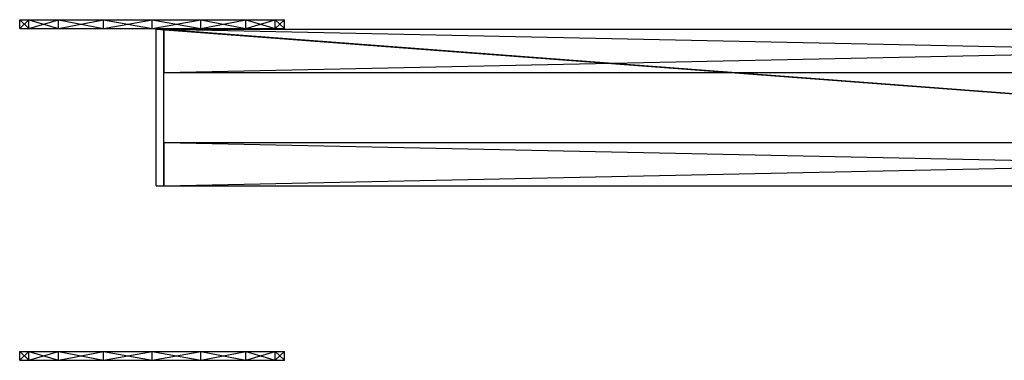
# Model space of a CAD drawing. Header units: inches. Extents: x -49 to 58, y -9 to 9.
# Tile 5 of 7: x -17.72 to -2.9, y -3.81 to 1.32. Entities that reach past the tile are written whole.
import ezdxf

# ---------------------------------------------------------------- set-up
doc = ezdxf.new("R2010")
doc.units = ezdxf.units.IN
doc.layers.get('0').update_dxf_attribs({"true_color": 0xc2ced6})

msp = doc.modelspace()

# ---------------------------------------------------------------- linework, layer by layer
at = {"color": 254, "true_color": 0xe6e6e6}
for p, q in [((-17.722, 1.191), (-17.722, 1.323)), ((-17.722, 1.191), (-17.582, 1.323)), ((-17.722, 1.323), (-17.582, 1.191)), ((-17.722, 1.323), (-17.582, 1.323)), ((-17.722, 1.191), (-17.722, 1.323)), ((-17.722, 1.191), (-17.582, 1.323)), ((-17.722, 1.323), (-17.582, 1.191)), ((-17.722, 1.323), (-17.582, 1.323)), ((-17.722, 1.191), (-17.722, 1.323)), ((-17.722, 1.191), (-17.582, 1.323)), ((-17.722, 1.323), (-17.582, 1.191)), ((-17.722, 1.323), (-17.582, 1.323)), ((-17.722, 1.191), (-17.722, 1.323)), ((-17.722, 1.191), (-17.582, 1.323)), ((-17.722, 1.323), (-17.582, 1.191)), ((-17.722, 1.323), (-17.582, 1.323)), ((-17.722, 1.191), (-17.722, 1.323)), ((-17.722, 1.191), (-17.582, 1.323)), ((-17.722, 1.323), (-17.582, 1.191)), ((-17.722, 1.323), (-17.582, 1.323)), ((-17.722, 1.191), (-17.722, 1.323)), ((-17.722, 1.191), (-17.582, 1.323)), ((-17.722, 1.323), (-17.582, 1.191)), ((-17.722, 1.323), (-17.582, 1.323)), ((-17.722, 1.191), (-17.722, 1.323)), ((-17.722, 1.191), (-17.582, 1.323)), ((-17.722, 1.323), (-17.582, 1.191)), ((-17.722, 1.323), (-17.582, 1.323)), ((-17.722, 1.191), (-17.722, 1.323)), ((-17.722, 1.191), (-17.582, 1.323)), ((-17.722, 1.323), (-17.582, 1.191)), ((-17.722, 1.323), (-17.582, 1.323)), ((-17.722, 1.191), (-17.722, 1.323)), ((-17.722, 1.191), (-17.582, 1.323)), ((-17.722, 1.323), (-17.582, 1.191)), ((-17.722, 1.323), (-17.582, 1.323)), ((-17.722, 1.191), (-17.582, 1.191)), ((-17.722, 1.191), (-17.582, 1.191)), ((-17.722, 1.191), (-17.582, 1.191)), ((-17.722, 1.191), (-17.582, 1.191)), ((-17.722, 1.191), (-17.582, 1.191)), ((-17.722, 1.191), (-17.582, 1.191)), ((-17.722, 1.191), (-17.582, 1.191)), ((-17.722, 1.191), (-17.582, 1.191)), ((-17.722, 1.191), (-17.582, 1.191)), ((-17.582, 1.191), (-17.582, 1.323)), ((-17.582, 1.191), (-17.138, 1.323)), ((-17.582, 1.323), (-17.582, 1.323)), ((-17.582, 1.323), (-17.138, 1.191)), ((-17.582, 1.323), (-17.138, 1.323)), ((-17.582, 1.323), (-16.462, 1.323)), ((-17.582, 1.323), (-15.728, 1.323)), ((-17.582, 1.323), (-14.318, 1.323)), ((-17.582, 1.191), (-17.582, 1.323)), ((-17.582, 1.191), (-17.138, 1.323)), ((-17.582, 1.323), (-17.582, 1.323)), ((-17.582, 1.323), (-17.138, 1.191)), ((-17.582, 1.323), (-17.138, 1.323)), ((-17.582, 1.323), (-16.462, 1.323)), ((-17.582, 1.323), (-15.728, 1.323)), ((-17.582, 1.323), (-14.318, 1.323)), ((-17.582, 1.191), (-17.582, 1.323)), ((-17.582, 1.191), (-17.138, 1.323)), ((-17.582, 1.323), (-17.582, 1.323)), ((-17.582, 1.323), (-17.138, 1.191)), ((-17.582, 1.323), (-17.138, 1.323)), ((-17.582, 1.323), (-16.462, 1.323)), ((-17.582, 1.323), (-15.728, 1.323)), ((-17.582, 1.323), (-14.318, 1.323)), ((-17.582, 1.191), (-17.582, 1.323)), ((-17.582, 1.191), (-17.138, 1.323)), ((-17.582, 1.323), (-17.582, 1.323)), ((-17.582, 1.323), (-17.138, 1.191)), ((-17.582, 1.323), (-17.138, 1.323)), ((-17.582, 1.323), (-16.462, 1.323)), ((-17.582, 1.323), (-15.728, 1.323)), ((-17.582, 1.323), (-14.318, 1.323)), ((-17.582, 1.191), (-17.582, 1.323)), ((-17.582, 1.191), (-17.138, 1.323)), ((-17.582, 1.323), (-17.582, 1.323)), ((-17.582, 1.323), (-17.138, 1.191)), ((-17.582, 1.323), (-17.138, 1.323)), ((-17.582, 1.323), (-16.462, 1.323)), ((-17.582, 1.323), (-15.728, 1.323)), ((-17.582, 1.323), (-14.318, 1.323)), ((-17.582, 1.191), (-17.582, 1.323)), ((-17.582, 1.191), (-17.138, 1.323)), ((-17.582, 1.323), (-17.582, 1.323)), ((-17.582, 1.323), (-17.138, 1.191)), ((-17.582, 1.323), (-17.138, 1.323)), ((-17.582, 1.323), (-16.462, 1.323)), ((-17.582, 1.323), (-15.728, 1.323)), ((-17.582, 1.323), (-14.318, 1.323)), ((-17.582, 1.191), (-17.582, 1.323)), ((-17.582, 1.191), (-17.138, 1.323)), ((-17.582, 1.323), (-17.582, 1.323)), ((-17.582, 1.323), (-17.138, 1.191)), ((-17.582, 1.323), (-17.138, 1.323)), ((-17.582, 1.323), (-16.462, 1.323)), ((-17.582, 1.323), (-15.728, 1.323)), ((-17.582, 1.323), (-14.318, 1.323)), ((-17.582, 1.191), (-17.582, 1.323)), ((-17.582, 1.191), (-17.138, 1.323)), ((-17.582, 1.323), (-17.582, 1.323)), ((-17.582, 1.323), (-17.138, 1.191)), ((-17.582, 1.323), (-17.138, 1.323)), ((-17.582, 1.323), (-16.462, 1.323)), ((-17.582, 1.323), (-15.728, 1.323)), ((-17.582, 1.323), (-14.318, 1.323)), ((-17.582, 1.191), (-17.582, 1.323)), ((-17.582, 1.191), (-17.138, 1.323)), ((-17.582, 1.323), (-17.582, 1.323)), ((-17.582, 1.323), (-17.138, 1.191)), ((-17.582, 1.323), (-17.138, 1.323)), ((-17.582, 1.323), (-16.462, 1.323)), ((-17.582, 1.323), (-15.728, 1.323)), ((-17.582, 1.323), (-14.318, 1.323)), ((-17.582, 1.191), (-17.582, 1.191)), ((-17.582, 1.191), (-17.138, 1.191)), ((-17.582, 1.191), (-16.462, 1.191)), ((-17.582, 1.191), (-15.728, 1.191)), ((-17.582, 1.191), (-14.318, 1.191)), ((-17.582, 1.191), (-17.582, 1.191)), ((-17.582, 1.191), (-17.138, 1.191)), ((-17.582, 1.191), (-16.462, 1.191)), ((-17.582, 1.191), (-15.728, 1.191)), ((-17.582, 1.191), (-14.318, 1.191)), ((-17.582, 1.191), (-17.582, 1.191)), ((-17.582, 1.191), (-17.138, 1.191)), ((-17.582, 1.191), (-16.462, 1.191)), ((-17.582, 1.191), (-15.728, 1.191)), ((-17.582, 1.191), (-14.318, 1.191)), ((-17.582, 1.191), (-17.582, 1.191)), ((-17.582, 1.191), (-17.138, 1.191)), ((-17.582, 1.191), (-16.462, 1.191)), ((-17.582, 1.191), (-15.728, 1.191)), ((-17.582, 1.191), (-14.318, 1.191)), ((-17.582, 1.191), (-17.582, 1.191)), ((-17.582, 1.191), (-17.138, 1.191)), ((-17.582, 1.191), (-16.462, 1.191)), ((-17.582, 1.191), (-15.728, 1.191)), ((-17.582, 1.191), (-14.318, 1.191)), ((-17.582, 1.191), (-17.582, 1.191)), ((-17.582, 1.191), (-17.138, 1.191)), ((-17.582, 1.191), (-16.462, 1.191)), ((-17.582, 1.191), (-15.728, 1.191)), ((-17.582, 1.191), (-14.318, 1.191)), ((-17.582, 1.191), (-17.582, 1.191)), ((-17.582, 1.191), (-17.138, 1.191)), ((-17.582, 1.191), (-16.462, 1.191)), ((-17.582, 1.191), (-15.728, 1.191)), ((-17.582, 1.191), (-14.318, 1.191)), ((-17.582, 1.191), (-17.582, 1.191)), ((-17.582, 1.191), (-17.138, 1.191)), ((-17.582, 1.191), (-16.462, 1.191)), ((-17.582, 1.191), (-15.728, 1.191)), ((-17.582, 1.191), (-14.318, 1.191)), ((-17.582, 1.191), (-17.582, 1.191)), ((-17.582, 1.191), (-17.138, 1.191)), ((-17.582, 1.191), (-16.462, 1.191)), ((-17.582, 1.191), (-15.728, 1.191)), ((-17.582, 1.191), (-14.318, 1.191)), ((-17.138, 1.191), (-17.138, 1.323)), ((-17.138, 1.191), (-16.462, 1.323)), ((-17.138, 1.323), (-16.462, 1.191)), ((-17.138, 1.323), (-16.462, 1.323)), ((-17.138, 1.323), (-15.728, 1.323)), ((-17.138, 1.191), (-17.138, 1.323)), ((-17.138, 1.191), (-16.462, 1.323)), ((-17.138, 1.323), (-16.462, 1.191)), ((-17.138, 1.323), (-16.462, 1.323)), ((-17.138, 1.323), (-15.728, 1.323)), ((-17.138, 1.191), (-17.138, 1.323)), ((-17.138, 1.191), (-16.462, 1.323)), ((-17.138, 1.323), (-16.462, 1.191)), ((-17.138, 1.323), (-16.462, 1.323)), ((-17.138, 1.323), (-15.728, 1.323)), ((-17.138, 1.191), (-17.138, 1.323)), ((-17.138, 1.191), (-16.462, 1.323)), ((-17.138, 1.323), (-16.462, 1.191)), ((-17.138, 1.323), (-16.462, 1.323)), ((-17.138, 1.323), (-15.728, 1.323)), ((-17.138, 1.191), (-17.138, 1.323)), ((-17.138, 1.191), (-16.462, 1.323)), ((-17.138, 1.323), (-16.462, 1.191)), ((-17.138, 1.323), (-16.462, 1.323)), ((-17.138, 1.323), (-15.728, 1.323)), ((-17.138, 1.191), (-17.138, 1.323)), ((-17.138, 1.191), (-16.462, 1.323)), ((-17.138, 1.323), (-16.462, 1.191)), ((-17.138, 1.323), (-16.462, 1.323)), ((-17.138, 1.323), (-15.728, 1.323)), ((-17.138, 1.191), (-17.138, 1.323)), ((-17.138, 1.191), (-16.462, 1.323)), ((-17.138, 1.323), (-16.462, 1.191)), ((-17.138, 1.323), (-16.462, 1.323)), ((-17.138, 1.323), (-15.728, 1.323)), ((-17.138, 1.191), (-17.138, 1.323)), ((-17.138, 1.191), (-16.462, 1.323)), ((-17.138, 1.323), (-16.462, 1.191)), ((-17.138, 1.323), (-16.462, 1.323)), ((-17.138, 1.323), (-15.728, 1.323)), ((-17.138, 1.191), (-17.138, 1.323)), ((-17.138, 1.191), (-16.462, 1.323)), ((-17.138, 1.323), (-16.462, 1.191)), ((-17.138, 1.323), (-16.462, 1.323)), ((-17.138, 1.323), (-15.728, 1.323)), ((-17.138, 1.191), (-16.462, 1.191)), ((-17.138, 1.191), (-15.728, 1.191)), ((-17.138, 1.191), (-16.462, 1.191)), ((-17.138, 1.191), (-15.728, 1.191)), ((-17.138, 1.191), (-16.462, 1.191)), ((-17.138, 1.191), (-15.728, 1.191)), ((-17.138, 1.191), (-16.462, 1.191)), ((-17.138, 1.191), (-15.728, 1.191)), ((-17.138, 1.191), (-16.462, 1.191)), ((-17.138, 1.191), (-15.728, 1.191)), ((-17.138, 1.191), (-16.462, 1.191)), ((-17.138, 1.191), (-15.728, 1.191)), ((-17.138, 1.191), (-16.462, 1.191)), ((-17.138, 1.191), (-15.728, 1.191)), ((-17.138, 1.191), (-16.462, 1.191)), ((-17.138, 1.191), (-15.728, 1.191)), ((-17.138, 1.191), (-16.462, 1.191)), ((-17.138, 1.191), (-15.728, 1.191)), ((-16.462, 1.191), (-16.462, 1.323)), ((-16.462, 1.191), (-15.728, 1.323)), ((-16.462, 1.323), (-15.728, 1.191)), ((-16.462, 1.323), (-15.728, 1.323)), ((-16.462, 1.323), (-14.994, 1.323)), ((-16.462, 1.323), (-14.318, 1.323)), ((-16.462, 1.323), (-13.874, 1.323)), ((-16.462, 1.191), (-16.462, 1.323)), ((-16.462, 1.191), (-15.728, 1.323)), ((-16.462, 1.323), (-15.728, 1.191)), ((-16.462, 1.323), (-15.728, 1.323)), ((-16.462, 1.323), (-14.994, 1.323)), ((-16.462, 1.323), (-14.318, 1.323)), ((-16.462, 1.323), (-13.874, 1.323)), ((-16.462, 1.191), (-16.462, 1.323)), ((-16.462, 1.191), (-15.728, 1.323)), ((-16.462, 1.323), (-15.728, 1.191)), ((-16.462, 1.323), (-15.728, 1.323)), ((-16.462, 1.323), (-14.994, 1.323)), ((-16.462, 1.323), (-14.318, 1.323)), ((-16.462, 1.323), (-13.874, 1.323)), ((-16.462, 1.191), (-16.462, 1.323)), ((-16.462, 1.191), (-15.728, 1.323)), ((-16.462, 1.323), (-15.728, 1.191)), ((-16.462, 1.323), (-15.728, 1.323)), ((-16.462, 1.323), (-14.994, 1.323)), ((-16.462, 1.323), (-14.318, 1.323)), ((-16.462, 1.323), (-13.874, 1.323)), ((-16.462, 1.191), (-16.462, 1.323)), ((-16.462, 1.191), (-15.728, 1.323)), ((-16.462, 1.323), (-15.728, 1.191)), ((-16.462, 1.323), (-15.728, 1.323)), ((-16.462, 1.323), (-14.994, 1.323)), ((-16.462, 1.323), (-14.318, 1.323)), ((-16.462, 1.323), (-13.874, 1.323)), ((-16.462, 1.191), (-16.462, 1.323)), ((-16.462, 1.191), (-15.728, 1.323)), ((-16.462, 1.323), (-15.728, 1.191)), ((-16.462, 1.323), (-15.728, 1.323)), ((-16.462, 1.323), (-14.994, 1.323)), ((-16.462, 1.323), (-14.318, 1.323)), ((-16.462, 1.323), (-13.874, 1.323)), ((-16.462, 1.191), (-16.462, 1.323)), ((-16.462, 1.191), (-15.728, 1.323)), ((-16.462, 1.323), (-15.728, 1.191)), ((-16.462, 1.323), (-15.728, 1.323)), ((-16.462, 1.323), (-14.994, 1.323)), ((-16.462, 1.323), (-14.318, 1.323)), ((-16.462, 1.323), (-13.874, 1.323)), ((-16.462, 1.191), (-16.462, 1.323)), ((-16.462, 1.191), (-15.728, 1.323)), ((-16.462, 1.323), (-15.728, 1.191)), ((-16.462, 1.323), (-15.728, 1.323)), ((-16.462, 1.323), (-14.994, 1.323)), ((-16.462, 1.323), (-14.318, 1.323)), ((-16.462, 1.323), (-13.874, 1.323)), ((-16.462, 1.191), (-16.462, 1.323)), ((-16.462, 1.191), (-15.728, 1.323)), ((-16.462, 1.323), (-15.728, 1.191)), ((-16.462, 1.323), (-15.728, 1.323)), ((-16.462, 1.323), (-14.994, 1.323)), ((-16.462, 1.323), (-14.318, 1.323)), ((-16.462, 1.323), (-13.874, 1.323)), ((-16.462, 1.191), (-15.728, 1.191)), ((-16.462, 1.191), (-14.994, 1.191)), ((-16.462, 1.191), (-14.318, 1.191)), ((-16.462, 1.191), (-13.874, 1.191)), ((-16.462, 1.191), (-15.728, 1.191)), ((-16.462, 1.191), (-14.994, 1.191)), ((-16.462, 1.191), (-14.318, 1.191)), ((-16.462, 1.191), (-13.874, 1.191)), ((-16.462, 1.191), (-15.728, 1.191)), ((-16.462, 1.191), (-14.994, 1.191)), ((-16.462, 1.191), (-14.318, 1.191)), ((-16.462, 1.191), (-13.874, 1.191)), ((-16.462, 1.191), (-15.728, 1.191)), ((-16.462, 1.191), (-14.994, 1.191)), ((-16.462, 1.191), (-14.318, 1.191)), ((-16.462, 1.191), (-13.874, 1.191)), ((-16.462, 1.191), (-15.728, 1.191)), ((-16.462, 1.191), (-14.994, 1.191)), ((-16.462, 1.191), (-14.318, 1.191)), ((-16.462, 1.191), (-13.874, 1.191)), ((-16.462, 1.191), (-15.728, 1.191)), ((-16.462, 1.191), (-14.994, 1.191)), ((-16.462, 1.191), (-14.318, 1.191)), ((-16.462, 1.191), (-13.874, 1.191)), ((-16.462, 1.191), (-15.728, 1.191)), ((-16.462, 1.191), (-14.994, 1.191)), ((-16.462, 1.191), (-14.318, 1.191)), ((-16.462, 1.191), (-13.874, 1.191)), ((-16.462, 1.191), (-15.728, 1.191)), ((-16.462, 1.191), (-14.994, 1.191)), ((-16.462, 1.191), (-14.318, 1.191)), ((-16.462, 1.191), (-13.874, 1.191)), ((-16.462, 1.191), (-15.728, 1.191)), ((-16.462, 1.191), (-14.994, 1.191)), ((-16.462, 1.191), (-14.318, 1.191)), ((-16.462, 1.191), (-13.874, 1.191)), ((-15.728, 1.191), (-15.728, 1.323)), ((-15.728, 1.191), (-14.994, 1.323)), ((-15.728, 1.323), (-14.994, 1.191)), ((-15.728, 1.323), (-14.994, 1.323)), ((-15.728, 1.323), (-14.318, 1.323)), ((-15.728, 1.191), (-15.728, 1.323)), ((-15.728, 1.191), (-14.994, 1.323)), ((-15.728, 1.323), (-14.994, 1.191)), ((-15.728, 1.323), (-14.994, 1.323)), ((-15.728, 1.323), (-14.318, 1.323)), ((-15.728, 1.191), (-15.728, 1.323)), ((-15.728, 1.191), (-14.994, 1.323)), ((-15.728, 1.323), (-14.994, 1.191)), ((-15.728, 1.323), (-14.994, 1.323)), ((-15.728, 1.323), (-14.318, 1.323)), ((-15.728, 1.191), (-15.728, 1.323)), ((-15.728, 1.191), (-14.994, 1.323)), ((-15.728, 1.323), (-14.994, 1.191)), ((-15.728, 1.323), (-14.994, 1.323)), ((-15.728, 1.323), (-14.318, 1.323)), ((-15.728, 1.191), (-15.728, 1.323)), ((-15.728, 1.191), (-14.994, 1.323)), ((-15.728, 1.323), (-14.994, 1.191)), ((-15.728, 1.323), (-14.994, 1.323)), ((-15.728, 1.323), (-14.318, 1.323)), ((-15.728, 1.191), (-15.728, 1.323)), ((-15.728, 1.191), (-14.994, 1.323)), ((-15.728, 1.323), (-14.994, 1.191)), ((-15.728, 1.323), (-14.994, 1.323)), ((-15.728, 1.323), (-14.318, 1.323)), ((-15.728, 1.191), (-15.728, 1.323)), ((-15.728, 1.191), (-14.994, 1.323)), ((-15.728, 1.323), (-14.994, 1.191)), ((-15.728, 1.323), (-14.994, 1.323)), ((-15.728, 1.323), (-14.318, 1.323)), ((-15.728, 1.191), (-15.728, 1.323)), ((-15.728, 1.191), (-14.994, 1.323)), ((-15.728, 1.323), (-14.994, 1.191)), ((-15.728, 1.323), (-14.994, 1.323)), ((-15.728, 1.323), (-14.318, 1.323)), ((-15.728, 1.191), (-15.728, 1.323)), ((-15.728, 1.191), (-14.994, 1.323)), ((-15.728, 1.323), (-14.994, 1.191)), ((-15.728, 1.323), (-14.994, 1.323)), ((-15.728, 1.323), (-14.318, 1.323)), ((-15.728, 1.191), (-14.994, 1.191)), ((-15.728, 1.191), (-14.318, 1.191)), ((-15.728, 1.191), (-14.994, 1.191)), ((-15.728, 1.191), (-14.318, 1.191)), ((-15.728, 1.191), (-14.994, 1.191)), ((-15.728, 1.191), (-14.318, 1.191)), ((-15.728, 1.191), (-14.994, 1.191)), ((-15.728, 1.191), (-14.318, 1.191)), ((-15.728, 1.191), (-14.994, 1.191)), ((-15.728, 1.191), (-14.318, 1.191)), ((-15.728, 1.191), (-14.994, 1.191)), ((-15.728, 1.191), (-14.318, 1.191)), ((-15.728, 1.191), (-14.994, 1.191)), ((-15.728, 1.191), (-14.318, 1.191)), ((-15.728, 1.191), (-14.994, 1.191)), ((-15.728, 1.191), (-14.318, 1.191)), ((-15.728, 1.191), (-14.994, 1.191)), ((-15.728, 1.191), (-14.318, 1.191)), ((-14.994, 1.191), (-14.994, 1.323)), ((-14.994, 1.191), (-14.318, 1.323)), ((-14.994, 1.323), (-14.318, 1.191)), ((-14.994, 1.323), (-14.318, 1.323)), ((-14.994, 1.191), (-14.994, 1.323)), ((-14.994, 1.191), (-14.318, 1.323)), ((-14.994, 1.323), (-14.318, 1.191)), ((-14.994, 1.323), (-14.318, 1.323)), ((-14.994, 1.191), (-14.994, 1.323)), ((-14.994, 1.191), (-14.318, 1.323)), ((-14.994, 1.323), (-14.318, 1.191)), ((-14.994, 1.323), (-14.318, 1.323)), ((-14.994, 1.191), (-14.994, 1.323)), ((-14.994, 1.191), (-14.318, 1.323)), ((-14.994, 1.323), (-14.318, 1.191)), ((-14.994, 1.323), (-14.318, 1.323)), ((-14.994, 1.191), (-14.994, 1.323)), ((-14.994, 1.191), (-14.318, 1.323)), ((-14.994, 1.323), (-14.318, 1.191)), ((-14.994, 1.323), (-14.318, 1.323)), ((-14.994, 1.191), (-14.994, 1.323)), ((-14.994, 1.191), (-14.318, 1.323)), ((-14.994, 1.323), (-14.318, 1.191)), ((-14.994, 1.323), (-14.318, 1.323)), ((-14.994, 1.191), (-14.994, 1.323)), ((-14.994, 1.191), (-14.318, 1.323)), ((-14.994, 1.323), (-14.318, 1.191)), ((-14.994, 1.323), (-14.318, 1.323)), ((-14.994, 1.191), (-14.994, 1.323)), ((-14.994, 1.191), (-14.318, 1.323)), ((-14.994, 1.323), (-14.318, 1.191)), ((-14.994, 1.323), (-14.318, 1.323)), ((-14.994, 1.191), (-14.994, 1.323)), ((-14.994, 1.191), (-14.318, 1.323)), ((-14.994, 1.323), (-14.318, 1.191)), ((-14.994, 1.323), (-14.318, 1.323)), ((-14.994, 1.191), (-14.318, 1.191)), ((-14.994, 1.191), (-14.318, 1.191)), ((-14.994, 1.191), (-14.318, 1.191)), ((-14.994, 1.191), (-14.318, 1.191)), ((-14.994, 1.191), (-14.318, 1.191)), ((-14.994, 1.191), (-14.318, 1.191)), ((-14.994, 1.191), (-14.318, 1.191)), ((-14.994, 1.191), (-14.318, 1.191)), ((-14.994, 1.191), (-14.318, 1.191)), ((-14.318, 1.191), (-14.318, 1.323)), ((-14.318, 1.191), (-13.874, 1.323)), ((-14.318, 1.323), (-13.874, 1.191)), ((-14.318, 1.323), (-13.874, 1.323)), ((-14.318, 1.323), (-13.734, 1.323)), ((-14.318, 1.191), (-14.318, 1.323)), ((-14.318, 1.191), (-13.874, 1.323)), ((-14.318, 1.323), (-13.874, 1.191)), ((-14.318, 1.323), (-13.874, 1.323)), ((-14.318, 1.323), (-13.734, 1.323)), ((-14.318, 1.191), (-14.318, 1.323)), ((-14.318, 1.191), (-13.874, 1.323)), ((-14.318, 1.323), (-13.874, 1.191)), ((-14.318, 1.323), (-13.874, 1.323)), ((-14.318, 1.323), (-13.734, 1.323)), ((-14.318, 1.191), (-14.318, 1.323)), ((-14.318, 1.191), (-13.874, 1.323)), ((-14.318, 1.323), (-13.874, 1.191)), ((-14.318, 1.323), (-13.874, 1.323)), ((-14.318, 1.323), (-13.734, 1.323)), ((-14.318, 1.191), (-14.318, 1.323)), ((-14.318, 1.191), (-13.874, 1.323)), ((-14.318, 1.323), (-13.874, 1.191)), ((-14.318, 1.323), (-13.874, 1.323)), ((-14.318, 1.323), (-13.734, 1.323)), ((-14.318, 1.191), (-14.318, 1.323)), ((-14.318, 1.191), (-13.874, 1.323)), ((-14.318, 1.323), (-13.874, 1.191)), ((-14.318, 1.323), (-13.874, 1.323)), ((-14.318, 1.323), (-13.734, 1.323)), ((-14.318, 1.191), (-14.318, 1.323)), ((-14.318, 1.191), (-13.874, 1.323)), ((-14.318, 1.323), (-13.874, 1.191)), ((-14.318, 1.323), (-13.874, 1.323)), ((-14.318, 1.323), (-13.734, 1.323)), ((-14.318, 1.191), (-14.318, 1.323)), ((-14.318, 1.191), (-13.874, 1.323)), ((-14.318, 1.323), (-13.874, 1.191)), ((-14.318, 1.323), (-13.874, 1.323)), ((-14.318, 1.323), (-13.734, 1.323)), ((-14.318, 1.191), (-14.318, 1.323)), ((-14.318, 1.191), (-13.874, 1.323)), ((-14.318, 1.323), (-13.874, 1.191)), ((-14.318, 1.323), (-13.874, 1.323)), ((-14.318, 1.323), (-13.734, 1.323)), ((-14.318, 1.191), (-13.874, 1.191)), ((-14.318, 1.191), (-13.734, 1.191)), ((-14.318, 1.191), (-13.874, 1.191)), ((-14.318, 1.191), (-13.734, 1.191)), ((-14.318, 1.191), (-13.874, 1.191)), ((-14.318, 1.191), (-13.734, 1.191)), ((-14.318, 1.191), (-13.874, 1.191)), ((-14.318, 1.191), (-13.734, 1.191)), ((-14.318, 1.191), (-13.874, 1.191)), ((-14.318, 1.191), (-13.734, 1.191)), ((-14.318, 1.191), (-13.874, 1.191)), ((-14.318, 1.191), (-13.734, 1.191)), ((-14.318, 1.191), (-13.874, 1.191)), ((-14.318, 1.191), (-13.734, 1.191)), ((-14.318, 1.191), (-13.874, 1.191)), ((-14.318, 1.191), (-13.734, 1.191)), ((-14.318, 1.191), (-13.874, 1.191)), ((-14.318, 1.191), (-13.734, 1.191)), ((-13.874, 1.191), (-13.874, 1.323)), ((-13.874, 1.191), (-13.734, 1.323)), ((-13.874, 1.323), (-13.734, 1.191)), ((-13.874, 1.323), (-13.734, 1.323)), ((-13.874, 1.191), (-13.874, 1.323)), ((-13.874, 1.191), (-13.734, 1.323)), ((-13.874, 1.323), (-13.734, 1.191)), ((-13.874, 1.323), (-13.734, 1.323)), ((-13.874, 1.191), (-13.874, 1.323)), ((-13.874, 1.191), (-13.734, 1.323)), ((-13.874, 1.323), (-13.734, 1.191)), ((-13.874, 1.323), (-13.734, 1.323)), ((-13.874, 1.191), (-13.874, 1.323)), ((-13.874, 1.191), (-13.734, 1.323)), ((-13.874, 1.323), (-13.734, 1.191)), ((-13.874, 1.323), (-13.734, 1.323)), ((-13.874, 1.191), (-13.874, 1.323)), ((-13.874, 1.191), (-13.734, 1.323)), ((-13.874, 1.323), (-13.734, 1.191)), ((-13.874, 1.323), (-13.734, 1.323)), ((-13.874, 1.191), (-13.874, 1.323)), ((-13.874, 1.191), (-13.734, 1.323)), ((-13.874, 1.323), (-13.734, 1.191)), ((-13.874, 1.323), (-13.734, 1.323)), ((-13.874, 1.191), (-13.874, 1.323)), ((-13.874, 1.191), (-13.734, 1.323)), ((-13.874, 1.323), (-13.734, 1.191)), ((-13.874, 1.323), (-13.734, 1.323)), ((-13.874, 1.191), (-13.874, 1.323)), ((-13.874, 1.191), (-13.734, 1.323)), ((-13.874, 1.323), (-13.734, 1.191)), ((-13.874, 1.323), (-13.734, 1.323)), ((-13.874, 1.191), (-13.874, 1.323)), ((-13.874, 1.191), (-13.734, 1.323)), ((-13.874, 1.323), (-13.734, 1.191)), ((-13.874, 1.323), (-13.734, 1.323)), ((-13.874, 1.191), (-13.734, 1.191)), ((-13.874, 1.191), (-13.734, 1.191)), ((-13.874, 1.191), (-13.734, 1.191)), ((-13.874, 1.191), (-13.734, 1.191)), ((-13.874, 1.191), (-13.734, 1.191)), ((-13.874, 1.191), (-13.734, 1.191)), ((-13.874, 1.191), (-13.734, 1.191)), ((-13.874, 1.191), (-13.734, 1.191)), ((-13.874, 1.191), (-13.734, 1.191)), ((-13.734, 1.191), (-13.734, 1.323)), ((-13.734, 1.191), (-13.734, 1.323)), ((-13.734, 1.191), (-13.734, 1.323)), ((-13.734, 1.191), (-13.734, 1.323)), ((-13.734, 1.191), (-13.734, 1.323)), ((-13.734, 1.191), (-13.734, 1.323)), ((-13.734, 1.191), (-13.734, 1.323)), ((-13.734, 1.191), (-13.734, 1.323)), ((-13.734, 1.191), (-13.734, 1.323)), ((-15.546, 0.527), (-15.546, 1.181)), ((-15.546, 0.527), (15.553, 1.181)), ((-15.546, 1.181), (-15.546, 1.181)), ((-15.546, 1.181), (15.553, 0.527)), ((-15.546, 1.181), (15.553, 1.181)), ((-15.546, 0.527), (-15.546, 0.527)), ((-15.546, 0.527), (15.553, 0.527)), ((-15.546, -1.181), (-15.546, -0.527)), ((-15.546, -1.181), (15.553, -0.527)), ((-15.546, -0.527), (-15.546, -0.527)), ((-15.546, -0.527), (15.553, -1.181)), ((-15.546, -0.527), (15.553, -0.527)), ((-15.546, -1.181), (-15.546, -1.181)), ((-15.546, -1.181), (15.553, -1.181)), ((-17.722, -3.811), (-17.722, -3.679)), ((-17.722, -3.811), (-17.582, -3.679)), ((-17.722, -3.679), (-17.582, -3.811)), ((-17.722, -3.679), (-17.582, -3.679)), ((-17.722, -3.811), (-17.722, -3.679)), ((-17.722, -3.811), (-17.582, -3.679)), ((-17.722, -3.679), (-17.582, -3.811)), ((-17.722, -3.679), (-17.582, -3.679)), ((-17.722, -3.811), (-17.722, -3.679)), ((-17.722, -3.811), (-17.582, -3.679)), ((-17.722, -3.679), (-17.582, -3.811)), ((-17.722, -3.679), (-17.582, -3.679)), ((-17.722, -3.811), (-17.722, -3.679)), ((-17.722, -3.811), (-17.582, -3.679)), ((-17.722, -3.679), (-17.582, -3.811)), ((-17.722, -3.679), (-17.582, -3.679)), ((-17.582, -3.811), (-17.582, -3.679)), ((-17.582, -3.811), (-17.138, -3.679)), ((-17.582, -3.679), (-17.582, -3.679)), ((-17.582, -3.679), (-17.138, -3.811)), ((-17.582, -3.679), (-17.138, -3.679)), ((-17.582, -3.679), (-16.462, -3.679)), ((-17.582, -3.679), (-15.728, -3.679)), ((-17.582, -3.679), (-14.318, -3.679)), ((-17.582, -3.811), (-17.582, -3.679)), ((-17.582, -3.811), (-17.138, -3.679)), ((-17.582, -3.679), (-17.582, -3.679)), ((-17.582, -3.679), (-17.138, -3.811)), ((-17.582, -3.679), (-17.138, -3.679)), ((-17.582, -3.679), (-16.462, -3.679)), ((-17.582, -3.679), (-15.728, -3.679)), ((-17.582, -3.679), (-14.318, -3.679)), ((-17.582, -3.811), (-17.582, -3.679)), ((-17.582, -3.811), (-17.138, -3.679)), ((-17.582, -3.679), (-17.582, -3.679)), ((-17.582, -3.679), (-17.138, -3.811)), ((-17.582, -3.679), (-17.138, -3.679)), ((-17.582, -3.679), (-16.462, -3.679)), ((-17.582, -3.679), (-15.728, -3.679)), ((-17.582, -3.679), (-14.318, -3.679)), ((-17.582, -3.811), (-17.582, -3.679)), ((-17.582, -3.811), (-17.138, -3.679)), ((-17.582, -3.679), (-17.582, -3.679)), ((-17.582, -3.679), (-17.138, -3.811)), ((-17.582, -3.679), (-17.138, -3.679)), ((-17.582, -3.679), (-16.462, -3.679)), ((-17.582, -3.679), (-15.728, -3.679)), ((-17.582, -3.679), (-14.318, -3.679)), ((-17.138, -3.811), (-17.138, -3.679)), ((-17.138, -3.811), (-16.462, -3.679)), ((-17.138, -3.679), (-16.462, -3.811)), ((-17.138, -3.679), (-16.462, -3.679)), ((-17.138, -3.679), (-15.728, -3.679)), ((-17.138, -3.811), (-17.138, -3.679)), ((-17.138, -3.811), (-16.462, -3.679)), ((-17.138, -3.679), (-16.462, -3.811)), ((-17.138, -3.679), (-16.462, -3.679)), ((-17.138, -3.679), (-15.728, -3.679)), ((-17.138, -3.811), (-17.138, -3.679)), ((-17.138, -3.811), (-16.462, -3.679)), ((-17.138, -3.679), (-16.462, -3.811)), ((-17.138, -3.679), (-16.462, -3.679)), ((-17.138, -3.679), (-15.728, -3.679)), ((-17.138, -3.811), (-17.138, -3.679)), ((-17.138, -3.811), (-16.462, -3.679)), ((-17.138, -3.679), (-16.462, -3.811)), ((-17.138, -3.679), (-16.462, -3.679)), ((-17.138, -3.679), (-15.728, -3.679)), ((-16.462, -3.811), (-16.462, -3.679)), ((-16.462, -3.811), (-15.728, -3.679)), ((-16.462, -3.679), (-15.728, -3.811)), ((-16.462, -3.679), (-15.728, -3.679)), ((-16.462, -3.679), (-14.994, -3.679)), ((-16.462, -3.679), (-14.318, -3.679)), ((-16.462, -3.679), (-13.874, -3.679)), ((-16.462, -3.811), (-16.462, -3.679)), ((-16.462, -3.811), (-15.728, -3.679)), ((-16.462, -3.679), (-15.728, -3.811)), ((-16.462, -3.679), (-15.728, -3.679)), ((-16.462, -3.679), (-14.994, -3.679)), ((-16.462, -3.679), (-14.318, -3.679)), ((-16.462, -3.679), (-13.874, -3.679)), ((-16.462, -3.811), (-16.462, -3.679)), ((-16.462, -3.811), (-15.728, -3.679)), ((-16.462, -3.679), (-15.728, -3.811)), ((-16.462, -3.679), (-15.728, -3.679)), ((-16.462, -3.679), (-14.994, -3.679)), ((-16.462, -3.679), (-14.318, -3.679)), ((-16.462, -3.679), (-13.874, -3.679)), ((-16.462, -3.811), (-16.462, -3.679)), ((-16.462, -3.811), (-15.728, -3.679)), ((-16.462, -3.679), (-15.728, -3.811)), ((-16.462, -3.679), (-15.728, -3.679)), ((-16.462, -3.679), (-14.994, -3.679)), ((-16.462, -3.679), (-14.318, -3.679)), ((-16.462, -3.679), (-13.874, -3.679)), ((-15.728, -3.811), (-15.728, -3.679)), ((-15.728, -3.811), (-14.994, -3.679)), ((-15.728, -3.679), (-14.994, -3.811)), ((-15.728, -3.679), (-14.994, -3.679)), ((-15.728, -3.679), (-14.318, -3.679)), ((-15.728, -3.811), (-15.728, -3.679)), ((-15.728, -3.811), (-14.994, -3.679)), ((-15.728, -3.679), (-14.994, -3.811)), ((-15.728, -3.679), (-14.994, -3.679)), ((-15.728, -3.679), (-14.318, -3.679)), ((-15.728, -3.811), (-15.728, -3.679)), ((-15.728, -3.811), (-14.994, -3.679)), ((-15.728, -3.679), (-14.994, -3.811)), ((-15.728, -3.679), (-14.994, -3.679)), ((-15.728, -3.679), (-14.318, -3.679)), ((-15.728, -3.811), (-15.728, -3.679)), ((-15.728, -3.811), (-14.994, -3.679)), ((-15.728, -3.679), (-14.994, -3.811)), ((-15.728, -3.679), (-14.994, -3.679)), ((-15.728, -3.679), (-14.318, -3.679)), ((-14.994, -3.811), (-14.994, -3.679)), ((-14.994, -3.811), (-14.318, -3.679)), ((-14.994, -3.679), (-14.318, -3.811)), ((-14.994, -3.679), (-14.318, -3.679)), ((-14.994, -3.811), (-14.994, -3.679)), ((-14.994, -3.811), (-14.318, -3.679)), ((-14.994, -3.679), (-14.318, -3.811)), ((-14.994, -3.679), (-14.318, -3.679)), ((-14.994, -3.811), (-14.994, -3.679)), ((-14.994, -3.811), (-14.318, -3.679)), ((-14.994, -3.679), (-14.318, -3.811)), ((-14.994, -3.679), (-14.318, -3.679)), ((-14.994, -3.811), (-14.994, -3.679)), ((-14.994, -3.811), (-14.318, -3.679)), ((-14.994, -3.679), (-14.318, -3.811)), ((-14.994, -3.679), (-14.318, -3.679)), ((-14.318, -3.811), (-14.318, -3.679)), ((-14.318, -3.811), (-13.874, -3.679)), ((-14.318, -3.679), (-13.874, -3.811)), ((-14.318, -3.679), (-13.874, -3.679)), ((-14.318, -3.679), (-13.734, -3.679)), ((-14.318, -3.811), (-14.318, -3.679)), ((-14.318, -3.811), (-13.874, -3.679)), ((-14.318, -3.679), (-13.874, -3.811)), ((-14.318, -3.679), (-13.874, -3.679)), ((-14.318, -3.679), (-13.734, -3.679)), ((-14.318, -3.811), (-14.318, -3.679)), ((-14.318, -3.811), (-13.874, -3.679)), ((-14.318, -3.679), (-13.874, -3.811)), ((-14.318, -3.679), (-13.874, -3.679)), ((-14.318, -3.679), (-13.734, -3.679)), ((-14.318, -3.811), (-14.318, -3.679)), ((-14.318, -3.811), (-13.874, -3.679)), ((-14.318, -3.679), (-13.874, -3.811)), ((-14.318, -3.679), (-13.874, -3.679)), ((-14.318, -3.679), (-13.734, -3.679)), ((-13.874, -3.811), (-13.874, -3.679)), ((-13.874, -3.811), (-13.734, -3.679)), ((-13.874, -3.679), (-13.734, -3.811)), ((-13.874, -3.679), (-13.734, -3.679)), ((-13.874, -3.811), (-13.874, -3.679)), ((-13.874, -3.811), (-13.734, -3.679)), ((-13.874, -3.679), (-13.734, -3.811)), ((-13.874, -3.679), (-13.734, -3.679)), ((-13.874, -3.811), (-13.874, -3.679)), ((-13.874, -3.811), (-13.734, -3.679)), ((-13.874, -3.679), (-13.734, -3.811)), ((-13.874, -3.679), (-13.734, -3.679)), ((-13.874, -3.811), (-13.874, -3.679)), ((-13.874, -3.811), (-13.734, -3.679)), ((-13.874, -3.679), (-13.734, -3.811)), ((-13.874, -3.679), (-13.734, -3.679)), ((-13.734, -3.811), (-13.734, -3.679)), ((-13.734, -3.811), (-13.734, -3.679)), ((-13.734, -3.811), (-13.734, -3.679)), ((-13.734, -3.811), (-13.734, -3.679)), ((-17.722, -3.811), (-17.582, -3.811)), ((-17.722, -3.811), (-17.582, -3.811)), ((-17.722, -3.811), (-17.582, -3.811)), ((-17.722, -3.811), (-17.582, -3.811)), ((-17.582, -3.811), (-17.582, -3.811)), ((-17.582, -3.811), (-17.138, -3.811)), ((-17.582, -3.811), (-16.462, -3.811)), ((-17.582, -3.811), (-15.728, -3.811)), ((-17.582, -3.811), (-14.318, -3.811)), ((-17.582, -3.811), (-17.582, -3.811)), ((-17.582, -3.811), (-17.138, -3.811)), ((-17.582, -3.811), (-16.462, -3.811)), ((-17.582, -3.811), (-15.728, -3.811)), ((-17.582, -3.811), (-14.318, -3.811)), ((-17.582, -3.811), (-17.582, -3.811)), ((-17.582, -3.811), (-17.138, -3.811)), ((-17.582, -3.811), (-16.462, -3.811)), ((-17.582, -3.811), (-15.728, -3.811)), ((-17.582, -3.811), (-14.318, -3.811)), ((-17.582, -3.811), (-17.582, -3.811)), ((-17.582, -3.811), (-17.138, -3.811)), ((-17.582, -3.811), (-16.462, -3.811)), ((-17.582, -3.811), (-15.728, -3.811)), ((-17.582, -3.811), (-14.318, -3.811)), ((-17.138, -3.811), (-16.462, -3.811)), ((-17.138, -3.811), (-15.728, -3.811)), ((-17.138, -3.811), (-16.462, -3.811)), ((-17.138, -3.811), (-15.728, -3.811)), ((-17.138, -3.811), (-16.462, -3.811)), ((-17.138, -3.811), (-15.728, -3.811)), ((-17.138, -3.811), (-16.462, -3.811)), ((-17.138, -3.811), (-15.728, -3.811)), ((-16.462, -3.811), (-15.728, -3.811)), ((-16.462, -3.811), (-14.994, -3.811)), ((-16.462, -3.811), (-14.318, -3.811)), ((-16.462, -3.811), (-13.874, -3.811)), ((-16.462, -3.811), (-15.728, -3.811)), ((-16.462, -3.811), (-14.994, -3.811)), ((-16.462, -3.811), (-14.318, -3.811)), ((-16.462, -3.811), (-13.874, -3.811)), ((-16.462, -3.811), (-15.728, -3.811)), ((-16.462, -3.811), (-14.994, -3.811)), ((-16.462, -3.811), (-14.318, -3.811)), ((-16.462, -3.811), (-13.874, -3.811)), ((-16.462, -3.811), (-15.728, -3.811)), ((-16.462, -3.811), (-14.994, -3.811)), ((-16.462, -3.811), (-14.318, -3.811)), ((-16.462, -3.811), (-13.874, -3.811)), ((-15.728, -3.811), (-14.994, -3.811)), ((-15.728, -3.811), (-14.318, -3.811)), ((-15.728, -3.811), (-14.994, -3.811)), ((-15.728, -3.811), (-14.318, -3.811)), ((-15.728, -3.811), (-14.994, -3.811)), ((-15.728, -3.811), (-14.318, -3.811)), ((-15.728, -3.811), (-14.994, -3.811)), ((-15.728, -3.811), (-14.318, -3.811)), ((-14.994, -3.811), (-14.318, -3.811)), ((-14.994, -3.811), (-14.318, -3.811)), ((-14.994, -3.811), (-14.318, -3.811)), ((-14.994, -3.811), (-14.318, -3.811)), ((-14.318, -3.811), (-13.874, -3.811)), ((-14.318, -3.811), (-13.734, -3.811)), ((-14.318, -3.811), (-13.874, -3.811)), ((-14.318, -3.811), (-13.734, -3.811)), ((-14.318, -3.811), (-13.874, -3.811)), ((-14.318, -3.811), (-13.734, -3.811)), ((-14.318, -3.811), (-13.874, -3.811)), ((-14.318, -3.811), (-13.734, -3.811)), ((-13.874, -3.811), (-13.734, -3.811)), ((-13.874, -3.811), (-13.734, -3.811)), ((-13.874, -3.811), (-13.734, -3.811)), ((-13.874, -3.811), (-13.734, -3.811))]:
    msp.add_line(p, q, dxfattribs=at)
at = {"color": 9, "true_color": 0xbebebe}
for p, q in [((-15.668, -1.181), (-15.668, 1.181)), ((-15.668, 1.181), (-15.668, 1.181)), ((-15.668, 1.181), (-15.55, 1.181)), ((-15.668, 1.181), (15.553, 1.181)), ((-15.668, 1.181), (15.671, -1.181)), ((-15.668, 1.181), (15.671, 1.181)), ((-15.55, -1.181), (-15.55, 1.181)), ((-15.55, 1.181), (-15.55, 1.181)), ((-15.55, 1.181), (15.553, -1.181)), ((-15.55, 1.181), (15.553, 1.181)), ((-15.55, 1.181), (15.671, 1.181)), ((-15.668, -1.181), (-15.668, -1.181)), ((-15.668, -1.181), (-15.55, -1.181)), ((-15.668, -1.181), (15.553, -1.181)), ((-15.668, -1.181), (15.671, -1.181)), ((-15.55, -1.181), (-15.55, -1.181)), ((-15.55, -1.181), (15.553, -1.181))]:
    msp.add_line(p, q, dxfattribs=at)
at = {"color": 7, "true_color": 0xffffff}
for p, q in [((-15.546, -1.181), (-15.546, -0.527)), ((-15.546, -1.181), (15.553, -0.527)), ((-15.546, -0.527), (-15.546, -0.527)), ((-15.546, -0.527), (15.553, -1.181)), ((-15.546, -0.527), (15.553, -0.527)), ((-15.546, -1.181), (-15.546, -1.181)), ((-15.546, -1.181), (15.553, -1.181))]:
    msp.add_line(p, q, dxfattribs=at)

doc.saveas('drawing.dxf')
